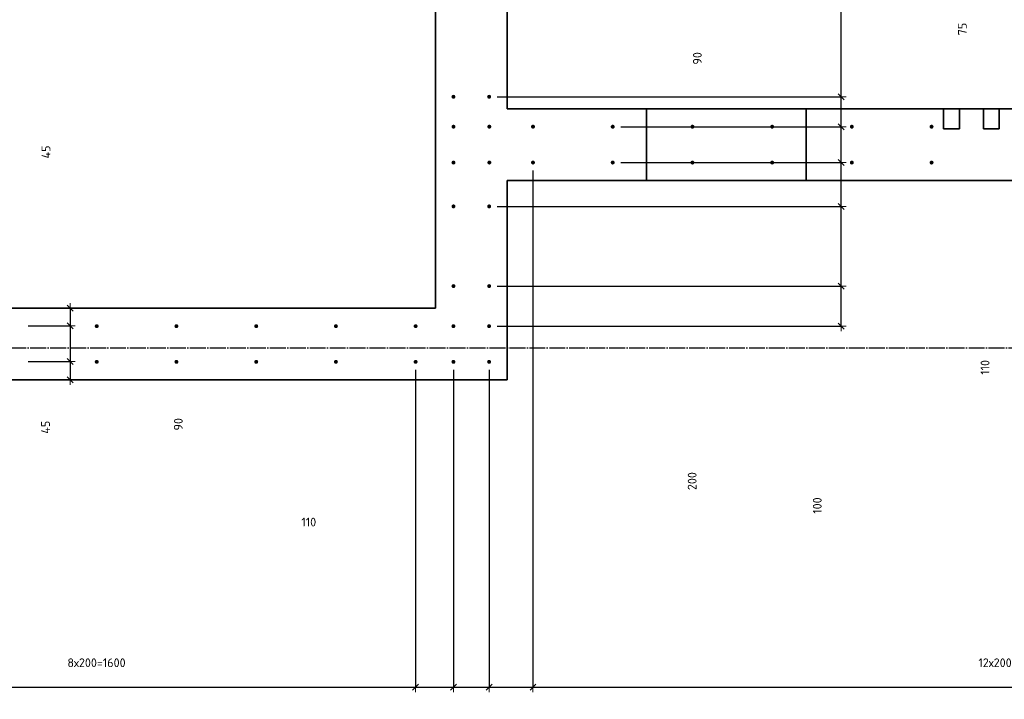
# Model space of a CAD drawing. Header units: millimetres. Extents: x 27309 to 183995, y -852 to 48500.
# Tile 72 of 93: x 156937 to 159407, y 37518 to 39223. Entities that reach past the tile are written whole.
import ezdxf

# ---------------------------------------------------------------- set-up
doc = ezdxf.new("R2010")
doc.units = ezdxf.units.MM
doc.header["$PDMODE"] = 65
doc.linetypes.add('______11', pattern=[50, 40, -5, 0, -5])
doc.linetypes.add('______5', pattern=[110, 80, -10, 10, -10])
doc.layers.add('Арм.стержн. Выпуски', color=180, linetype='Continuous', lineweight=35)
doc.layers.add('Размерная линия_ общее', color=7, linetype='Continuous', lineweight=13)
doc.layers.add('Осевая линия_ общее', color=7, linetype='______5', lineweight=13, true_color=0xa0a0a0)
doc.styles.add('ISOCPEUR', font='ISOCPEUR')
doc.dimstyles.new('DIMSTYLE_3', dxfattribs={"dimtxt": 22, "dimasz": 25, "dimexe": 0, "dimexo": 0, "dimgap": 11, "dimtad": 2, "dimdec": 0, "dimrnd": 5, "dimzin": 12, "dimdsep": 46, "dimtxsty": 'ISOCPEUR', "dimblk1": 'ALL_ML_STRICH', "dimblk2": 'ALL_ML_STRICH', "dimsah": 1, "dimcen": 0, "dimclrd": 7, "dimclre": 256, "dimclrt": 7, "dimadec": 0, "dimazin": 0, "dimtfac": 1, "dimtdec": 0, "dimtix": 1, "dimtmove": 2, "dimatfit": 3, "dimfxl": 0, "dimtzin": 0, "dimlwd": 0, "dimlwe": -3, "dimarcsym": 0})
doc.dimstyles.new('DIMSTYLE_5', dxfattribs={"dimtxt": 22, "dimasz": 25, "dimexe": 0, "dimexo": 0, "dimgap": 11, "dimtad": 2, "dimdec": 0, "dimrnd": 5, "dimzin": 12, "dimdsep": 46, "dimtxsty": 'ISOCPEUR', "dimblk1": 'ALL_ML_STRICH', "dimblk2": 'ALL_ML_STRICH', "dimsah": 1, "dimcen": 0, "dimclrd": 7, "dimclre": 256, "dimclrt": 7, "dimadec": 0, "dimazin": 0, "dimtfac": 1, "dimtdec": 0, "dimtix": 1, "dimtmove": 2, "dimatfit": 3, "dimfxl": 0, "dimtvp": 1.2, "dimtzin": 0, "dimlwd": 0, "dimlwe": -3, "dimarcsym": 0})
doc.dimstyles.new('DIMSTYLE_7', dxfattribs={"dimtxt": 22, "dimasz": 25, "dimexe": 0, "dimexo": 0, "dimgap": 11, "dimtad": 0, "dimdec": 0, "dimrnd": 5, "dimzin": 12, "dimdsep": 46, "dimtxsty": 'ISOCPEUR', "dimblk1": 'ALL_ML_STRICH', "dimblk2": 'ALL_ML_STRICH', "dimsah": 1, "dimcen": 0, "dimclrd": 7, "dimclre": 256, "dimclrt": 7, "dimadec": 0, "dimazin": 0, "dimtfac": 1, "dimtdec": 0, "dimtix": 1, "dimtmove": 2, "dimatfit": 3, "dimfxl": 0, "dimtzin": 0, "dimlwd": 0, "dimlwe": -3, "dimarcsym": 0})

# ---------------------------------------------------------------- blocks, each defined once
blk = doc.blocks.new('ALL_ML_STRICH')
at = {"color": 0, "linetype": 'ByBlock', "lineweight": -2}
for p, q in [((-1, 0), (0.5, 0)), ((-0.3, -0.3), (0.3, 0.3)), ((0, -0.5), (0, 0.5))]:
    blk.add_line(p, q, dxfattribs=at)
blk = doc.blocks.new('*D192')
at = {"layer": 'DEFPOINTS', "color": 7, "linetype": 'Continuous', "lineweight": 13, "transparency": 33554687}
for p in [(157000.9, 38500), (157063.6, 38500), (156938.8, 38455)]:
    blk.add_point(p, dxfattribs=at)
at = {"layer": 'Размерная линия_ общее', "color": 253, "linetype": 'Continuous', "lineweight": -2, "true_color": 0xa0a0a0, "transparency": 33554687}
for p, q in [((157020.9, 38500), (157063.6, 38500)), ((156958.8, 38455), (157063.6, 38455))]:
    blk.add_line(p, q, dxfattribs=at)
at = {"layer": 'Размерная линия_ общее', "color": 7, "linetype": 'Continuous', "lineweight": -2, "transparency": 33554687}
blk.add_line((157063.6, 38500), (157063.6, 38455), dxfattribs=at)
at = {"layer": 'Размерная линия_ общее', "color": 7, "linetype": 'Continuous', "lineweight": 13, "transparency": 33554687, "xscale": 25, "yscale": 25, "zscale": 25}
for p, rotation in [((157063.6, 38500), 90), ((157063.6, 38455), 270)]:
    blk.add_blockref('ALL_ML_STRICH', p, dxfattribs=dict(at, rotation=rotation))
at = {"layer": 'Размерная линия_ общее', "color": 7, "linetype": 'Continuous', "lineweight": 13, "transparency": 33554687, "insert": (157003.1, 38891.5), "char_height": 22, "width": 44, "attachment_point": 5, "rotation": 90, "style": 'ISOCPEUR'}
blk.add_mtext('\\A1;{45}', dxfattribs=at)
blk = doc.blocks.new('*D193')
at = {"layer": 'DEFPOINTS', "color": 7, "linetype": 'Continuous', "lineweight": 13, "transparency": 33554687}
for p in [(156938.8, 38455), (157063.6, 38455), (156938.8, 38365.5)]:
    blk.add_point(p, dxfattribs=at)
at = {"layer": 'Размерная линия_ общее', "color": 253, "linetype": 'Continuous', "lineweight": -2, "true_color": 0xa0a0a0, "transparency": 33554687}
for p, q in [((156958.8, 38455), (157063.6, 38455)), ((156958.8, 38365.5), (157063.6, 38365.5))]:
    blk.add_line(p, q, dxfattribs=at)
at = {"layer": 'Размерная линия_ общее', "color": 7, "linetype": 'Continuous', "lineweight": -2, "transparency": 33554687}
blk.add_line((157063.6, 38455), (157063.6, 38365.5), dxfattribs=at)
at = {"layer": 'Размерная линия_ общее', "color": 7, "linetype": 'Continuous', "lineweight": 13, "transparency": 33554687, "xscale": 25, "yscale": 25, "zscale": 25}
for p, rotation in [((157063.6, 38455), 90), ((157063.6, 38365.5), 270)]:
    blk.add_blockref('ALL_ML_STRICH', p, dxfattribs=dict(at, rotation=rotation))
at = {"layer": 'Размерная линия_ общее', "color": 7, "linetype": 'Continuous', "lineweight": 13, "transparency": 33554687, "insert": (157335.1, 38208.3), "char_height": 22, "width": 44, "attachment_point": 5, "rotation": 90, "style": 'ISOCPEUR'}
blk.add_mtext('\\A1;{90}', dxfattribs=at)
blk = doc.blocks.new('*D194')
at = {"layer": 'DEFPOINTS', "color": 7, "linetype": 'Continuous', "lineweight": 13, "transparency": 33554687}
for p in [(156938.8, 38365.5), (157063.6, 38365.5), (156960.2, 38320)]:
    blk.add_point(p, dxfattribs=at)
at = {"layer": 'Размерная линия_ общее', "color": 253, "linetype": 'Continuous', "lineweight": -2, "true_color": 0xa0a0a0, "transparency": 33554687}
for p, q in [((156958.8, 38365.5), (157063.6, 38365.5)), ((156980.2, 38320), (157063.6, 38320))]:
    blk.add_line(p, q, dxfattribs=at)
at = {"layer": 'Размерная линия_ общее', "color": 7, "linetype": 'Continuous', "lineweight": -2, "transparency": 33554687}
blk.add_line((157063.6, 38365.5), (157063.6, 38320), dxfattribs=at)
at = {"layer": 'Размерная линия_ общее', "color": 7, "linetype": 'Continuous', "lineweight": 13, "transparency": 33554687, "xscale": 25, "yscale": 25, "zscale": 25}
for p, rotation in [((157063.6, 38365.5), 90), ((157063.6, 38320), 270)]:
    blk.add_blockref('ALL_ML_STRICH', p, dxfattribs=dict(at, rotation=rotation))
at = {"layer": 'Размерная линия_ общее', "color": 7, "linetype": 'Continuous', "lineweight": 13, "transparency": 33554687, "insert": (157002, 38200.9), "char_height": 22, "width": 44, "attachment_point": 5, "rotation": 90, "style": 'ISOCPEUR'}
blk.add_mtext('\\A1;{45}', dxfattribs=at)
blk = doc.blocks.new('*D456')
at = {"layer": 'DEFPOINTS', "color": 7, "linetype": 'Continuous', "lineweight": 13, "transparency": 33554687}
for p in [(156330.5, 38365), (157930.5, 38365), (156330.5, 37549)]:
    blk.add_point(p, dxfattribs=at)
at = {"layer": 'Размерная линия_ общее', "color": 253, "linetype": 'Continuous', "lineweight": -2, "true_color": 0xa0a0a0, "transparency": 33554687}
for p, q in [((156330.5, 38345), (156330.5, 37549)), ((157930.5, 38345), (157930.5, 37549))]:
    blk.add_line(p, q, dxfattribs=at)
at = {"layer": 'Размерная линия_ общее', "color": 7, "linetype": 'Continuous', "lineweight": -2, "transparency": 33554687}
blk.add_line((156330.5, 37549), (157930.5, 37549), dxfattribs=at)
at = {"layer": 'Размерная линия_ общее', "color": 7, "linetype": 'Continuous', "lineweight": 13, "transparency": 33554687, "xscale": 25, "yscale": 25, "zscale": 25, "rotation": 180}
blk.add_blockref('ALL_ML_STRICH', (156330.5, 37549), dxfattribs=at)
at = {"layer": 'Размерная линия_ общее', "color": 7, "linetype": 'Continuous', "lineweight": 13, "transparency": 33554687, "xscale": 25, "yscale": 25, "zscale": 25}
blk.add_blockref('ALL_ML_STRICH', (157930.5, 37549), dxfattribs=at)
at = {"layer": 'Размерная линия_ общее', "color": 7, "linetype": 'Continuous', "lineweight": 13, "transparency": 33554687, "insert": (157056.8, 37621), "char_height": 22, "width": 1.1, "attachment_point": 1, "line_spacing_factor": 0.60241, "style": 'ISOCPEUR'}
blk.add_mtext('8х200=1600', dxfattribs=at)
blk = doc.blocks.new('*D457')
at = {"layer": 'DEFPOINTS', "color": 7, "linetype": 'Continuous', "lineweight": 13, "transparency": 33554687}
for p in [(157930.5, 38365), (158025.5, 38365), (157930.5, 37549)]:
    blk.add_point(p, dxfattribs=at)
at = {"layer": 'Размерная линия_ общее', "color": 253, "linetype": 'Continuous', "lineweight": -2, "true_color": 0xa0a0a0, "transparency": 33554687}
for p, q in [((157930.5, 38345), (157930.5, 37549)), ((158025.5, 38345), (158025.5, 37549))]:
    blk.add_line(p, q, dxfattribs=at)
at = {"layer": 'Размерная линия_ общее', "color": 7, "linetype": 'Continuous', "lineweight": -2, "transparency": 33554687}
blk.add_line((157930.5, 37549), (158025.5, 37549), dxfattribs=at)
at = {"layer": 'Размерная линия_ общее', "color": 7, "linetype": 'Continuous', "lineweight": 13, "transparency": 33554687, "xscale": 25, "yscale": 25, "zscale": 25, "rotation": 180}
blk.add_blockref('ALL_ML_STRICH', (157930.5, 37549), dxfattribs=at)
at = {"layer": 'Размерная линия_ общее', "color": 7, "linetype": 'Continuous', "lineweight": 13, "transparency": 33554687, "xscale": 25, "yscale": 25, "zscale": 25}
blk.add_blockref('ALL_ML_STRICH', (158025.5, 37549), dxfattribs=at)
at = {"layer": 'Размерная линия_ общее', "color": 7, "linetype": 'Continuous', "lineweight": 13, "transparency": 33554687, "insert": (157590.9, 37253), "char_height": 22, "width": 44, "attachment_point": 5, "style": 'ISOCPEUR'}
blk.add_mtext('\\A1;{95}', dxfattribs=at)
blk = doc.blocks.new('*D458')
at = {"layer": 'DEFPOINTS', "color": 7, "linetype": 'Continuous', "lineweight": 13, "transparency": 33554687}
for p in [(158025.5, 38365), (158115, 38365), (158025.5, 37549)]:
    blk.add_point(p, dxfattribs=at)
at = {"layer": 'Размерная линия_ общее', "color": 253, "linetype": 'Continuous', "lineweight": -2, "true_color": 0xa0a0a0, "transparency": 33554687}
for p, q in [((158025.5, 38345), (158025.5, 37549)), ((158115, 38345), (158115, 37549))]:
    blk.add_line(p, q, dxfattribs=at)
at = {"layer": 'Размерная линия_ общее', "color": 7, "linetype": 'Continuous', "lineweight": -2, "transparency": 33554687}
blk.add_line((158025.5, 37549), (158115, 37549), dxfattribs=at)
at = {"layer": 'Размерная линия_ общее', "color": 7, "linetype": 'Continuous', "lineweight": 13, "transparency": 33554687, "xscale": 25, "yscale": 25, "zscale": 25, "rotation": 180}
blk.add_blockref('ALL_ML_STRICH', (158025.5, 37549), dxfattribs=at)
at = {"layer": 'Размерная линия_ общее', "color": 7, "linetype": 'Continuous', "lineweight": 13, "transparency": 33554687, "xscale": 25, "yscale": 25, "zscale": 25}
blk.add_blockref('ALL_ML_STRICH', (158115, 37549), dxfattribs=at)
at = {"layer": 'Размерная линия_ общее', "color": 7, "linetype": 'Continuous', "lineweight": 13, "transparency": 33554687, "insert": (158175.5, 37253.9), "char_height": 22, "width": 44, "attachment_point": 5, "style": 'ISOCPEUR'}
blk.add_mtext('\\A1;{90}', dxfattribs=at)
blk = doc.blocks.new('*D459')
at = {"layer": 'DEFPOINTS', "color": 7, "linetype": 'Continuous', "lineweight": 13, "transparency": 33554687}
for p in [(158225, 38865), (158115, 38365), (158115, 37549)]:
    blk.add_point(p, dxfattribs=at)
at = {"layer": 'Размерная линия_ общее', "color": 253, "linetype": 'Continuous', "lineweight": -2, "true_color": 0xa0a0a0, "transparency": 33554687}
for p, q in [((158225, 38845), (158225, 37549)), ((158115, 38345), (158115, 37549))]:
    blk.add_line(p, q, dxfattribs=at)
at = {"layer": 'Размерная линия_ общее', "color": 7, "linetype": 'Continuous', "lineweight": -2, "transparency": 33554687}
blk.add_line((158115, 37549), (158225, 37549), dxfattribs=at)
at = {"layer": 'Размерная линия_ общее', "color": 7, "linetype": 'Continuous', "lineweight": 13, "transparency": 33554687, "xscale": 25, "yscale": 25, "zscale": 25, "rotation": 180}
blk.add_blockref('ALL_ML_STRICH', (158115, 37549), dxfattribs=at)
at = {"layer": 'Размерная линия_ общее', "color": 7, "linetype": 'Continuous', "lineweight": 13, "transparency": 33554687, "xscale": 25, "yscale": 25, "zscale": 25}
blk.add_blockref('ALL_ML_STRICH', (158225, 37549), dxfattribs=at)
at = {"layer": 'Размерная линия_ общее', "color": 7, "linetype": 'Continuous', "lineweight": 13, "transparency": 33554687, "insert": (157662.5, 37962.9), "char_height": 22, "width": 66, "attachment_point": 5, "style": 'ISOCPEUR'}
blk.add_mtext('\\A1;{110}', dxfattribs=at)
blk = doc.blocks.new('*D460')
at = {"layer": 'DEFPOINTS', "color": 7, "linetype": 'Continuous', "lineweight": 13, "transparency": 33554687}
for p in [(158225, 38865), (160625, 38865), (158225, 37549)]:
    blk.add_point(p, dxfattribs=at)
at = {"layer": 'Размерная линия_ общее', "color": 253, "linetype": 'Continuous', "lineweight": -2, "true_color": 0xa0a0a0, "transparency": 33554687}
for p, q in [((158225, 38845), (158225, 37549)), ((160625, 38845), (160625, 37549))]:
    blk.add_line(p, q, dxfattribs=at)
at = {"layer": 'Размерная линия_ общее', "color": 7, "linetype": 'Continuous', "lineweight": -2, "transparency": 33554687}
blk.add_line((158225, 37549), (160625, 37549), dxfattribs=at)
at = {"layer": 'Размерная линия_ общее', "color": 7, "linetype": 'Continuous', "lineweight": 13, "transparency": 33554687, "xscale": 25, "yscale": 25, "zscale": 25, "rotation": 180}
blk.add_blockref('ALL_ML_STRICH', (158225, 37549), dxfattribs=at)
at = {"layer": 'Размерная линия_ общее', "color": 7, "linetype": 'Continuous', "lineweight": 13, "transparency": 33554687, "xscale": 25, "yscale": 25, "zscale": 25}
blk.add_blockref('ALL_ML_STRICH', (160625, 37549), dxfattribs=at)
at = {"layer": 'Размерная линия_ общее', "color": 7, "linetype": 'Continuous', "lineweight": 13, "transparency": 33554687, "insert": (159342.5, 37621), "char_height": 22, "width": 1.1, "attachment_point": 1, "line_spacing_factor": 0.60241, "style": 'ISOCPEUR'}
blk.add_mtext('12х200=2400', dxfattribs=at)
blk = doc.blocks.new('*D512')
at = {"layer": 'DEFPOINTS', "color": 7, "linetype": 'Continuous', "lineweight": 13, "transparency": 33554687}
for p in [(158115, 38555), (158115, 38454.5), (158998.4, 38454.5)]:
    blk.add_point(p, dxfattribs=at)
at = {"layer": 'Размерная линия_ общее', "color": 253, "linetype": 'Continuous', "lineweight": -2, "true_color": 0xa0a0a0, "transparency": 33554687}
for p, q in [((158135, 38555), (158998.4, 38555)), ((158135, 38454.5), (158998.4, 38454.5))]:
    blk.add_line(p, q, dxfattribs=at)
at = {"layer": 'Размерная линия_ общее', "color": 7, "linetype": 'Continuous', "lineweight": -2, "transparency": 33554687}
blk.add_line((158998.4, 38454.5), (158998.4, 38555), dxfattribs=at)
at = {"layer": 'Размерная линия_ общее', "color": 7, "linetype": 'Continuous', "lineweight": 13, "transparency": 33554687, "xscale": 25, "yscale": 25, "zscale": 25}
for p, rotation in [((158998.4, 38555), 90), ((158998.4, 38454.5), 270)]:
    blk.add_blockref('ALL_ML_STRICH', p, dxfattribs=dict(at, rotation=rotation))
at = {"layer": 'Размерная линия_ общее', "color": 7, "linetype": 'Continuous', "lineweight": 13, "transparency": 33554687, "insert": (158938.2, 38004.4), "char_height": 22, "width": 66, "attachment_point": 5, "rotation": 90, "style": 'ISOCPEUR'}
blk.add_mtext('\\A1;{100}', dxfattribs=at)
blk = doc.blocks.new('*D513')
at = {"layer": 'DEFPOINTS', "color": 7, "linetype": 'Continuous', "lineweight": 13, "transparency": 33554687}
for p in [(158115, 38755), (158115, 38555), (158998.4, 38555)]:
    blk.add_point(p, dxfattribs=at)
at = {"layer": 'Размерная линия_ общее', "color": 253, "linetype": 'Continuous', "lineweight": -2, "true_color": 0xa0a0a0, "transparency": 33554687}
for p, q in [((158135, 38755), (158998.4, 38755)), ((158135, 38555), (158998.4, 38555))]:
    blk.add_line(p, q, dxfattribs=at)
at = {"layer": 'Размерная линия_ общее', "color": 7, "linetype": 'Continuous', "lineweight": -2, "transparency": 33554687}
blk.add_line((158998.4, 38555), (158998.4, 38755), dxfattribs=at)
at = {"layer": 'Размерная линия_ общее', "color": 7, "linetype": 'Continuous', "lineweight": 13, "transparency": 33554687, "xscale": 25, "yscale": 25, "zscale": 25}
for p, rotation in [((158998.4, 38755), 90), ((158998.4, 38555), 270)]:
    blk.add_blockref('ALL_ML_STRICH', p, dxfattribs=dict(at, rotation=rotation))
at = {"layer": 'Размерная линия_ общее', "color": 7, "linetype": 'Continuous', "lineweight": 13, "transparency": 33554687, "insert": (158624.3, 38065.7), "char_height": 22, "width": 66, "attachment_point": 5, "rotation": 90, "style": 'ISOCPEUR'}
blk.add_mtext('\\A1;{200}', dxfattribs=at)
blk = doc.blocks.new('*D514')
at = {"layer": 'DEFPOINTS', "color": 7, "linetype": 'Continuous', "lineweight": 13, "transparency": 33554687}
for p in [(158425, 38865), (158115, 38755), (158998.4, 38755)]:
    blk.add_point(p, dxfattribs=at)
at = {"layer": 'Размерная линия_ общее', "color": 253, "linetype": 'Continuous', "lineweight": -2, "true_color": 0xa0a0a0, "transparency": 33554687}
for p, q in [((158445, 38865), (158998.4, 38865)), ((158135, 38755), (158998.4, 38755))]:
    blk.add_line(p, q, dxfattribs=at)
at = {"layer": 'Размерная линия_ общее', "color": 7, "linetype": 'Continuous', "lineweight": -2, "transparency": 33554687}
blk.add_line((158998.4, 38755), (158998.4, 38865), dxfattribs=at)
at = {"layer": 'Размерная линия_ общее', "color": 7, "linetype": 'Continuous', "lineweight": 13, "transparency": 33554687, "xscale": 25, "yscale": 25, "zscale": 25}
for p, rotation in [((158998.4, 38865), 90), ((158998.4, 38755), 270)]:
    blk.add_blockref('ALL_ML_STRICH', p, dxfattribs=dict(at, rotation=rotation))
at = {"layer": 'Размерная линия_ общее', "color": 7, "linetype": 'Continuous', "lineweight": 13, "transparency": 33554687, "insert": (159359.1, 38351.1), "char_height": 22, "width": 66, "attachment_point": 5, "rotation": 90, "style": 'ISOCPEUR'}
blk.add_mtext('\\A1;{110}', dxfattribs=at)
blk = doc.blocks.new('*D515')
at = {"layer": 'DEFPOINTS', "color": 7, "linetype": 'Continuous', "lineweight": 13, "transparency": 33554687}
for p in [(158425, 38955), (158425, 38865), (158998.4, 38865)]:
    blk.add_point(p, dxfattribs=at)
at = {"layer": 'Размерная линия_ общее', "color": 253, "linetype": 'Continuous', "lineweight": -2, "true_color": 0xa0a0a0, "transparency": 33554687}
for p, q in [((158445, 38955), (158998.4, 38955)), ((158445, 38865), (158998.4, 38865))]:
    blk.add_line(p, q, dxfattribs=at)
at = {"layer": 'Размерная линия_ общее', "color": 7, "linetype": 'Continuous', "lineweight": -2, "transparency": 33554687}
blk.add_line((158998.4, 38865), (158998.4, 38955), dxfattribs=at)
at = {"layer": 'Размерная линия_ общее', "color": 7, "linetype": 'Continuous', "lineweight": 13, "transparency": 33554687, "xscale": 25, "yscale": 25, "zscale": 25}
for p, rotation in [((158998.4, 38955), 90), ((158998.4, 38865), 270)]:
    blk.add_blockref('ALL_ML_STRICH', p, dxfattribs=dict(at, rotation=rotation))
at = {"layer": 'Размерная линия_ общее', "color": 7, "linetype": 'Continuous', "lineweight": 13, "transparency": 33554687, "insert": (158637.4, 39126.5), "char_height": 22, "width": 44, "attachment_point": 5, "rotation": 90, "style": 'ISOCPEUR'}
blk.add_mtext('\\A1;{90}', dxfattribs=at)
blk = doc.blocks.new('*D516')
at = {"layer": 'DEFPOINTS', "color": 7, "linetype": 'Continuous', "lineweight": 13, "transparency": 33554687}
for p in [(158115, 39030), (158425, 38955), (158998.4, 38955)]:
    blk.add_point(p, dxfattribs=at)
at = {"layer": 'Размерная линия_ общее', "color": 253, "linetype": 'Continuous', "lineweight": -2, "true_color": 0xa0a0a0, "transparency": 33554687}
for p, q in [((158135, 39030), (158998.4, 39030)), ((158445, 38955), (158998.4, 38955))]:
    blk.add_line(p, q, dxfattribs=at)
at = {"layer": 'Размерная линия_ общее', "color": 7, "linetype": 'Continuous', "lineweight": -2, "transparency": 33554687}
blk.add_line((158998.4, 38955), (158998.4, 39030), dxfattribs=at)
at = {"layer": 'Размерная линия_ общее', "color": 7, "linetype": 'Continuous', "lineweight": 13, "transparency": 33554687, "xscale": 25, "yscale": 25, "zscale": 25}
for p, rotation in [((158998.4, 39030), 90), ((158998.4, 38955), 270)]:
    blk.add_blockref('ALL_ML_STRICH', p, dxfattribs=dict(at, rotation=rotation))
at = {"layer": 'Размерная линия_ общее', "color": 7, "linetype": 'Continuous', "lineweight": 13, "transparency": 33554687, "insert": (159302.3, 39200), "char_height": 22, "width": 44, "attachment_point": 5, "rotation": 90, "style": 'ISOCPEUR'}
blk.add_mtext('\\A1;{75}', dxfattribs=at)
blk = doc.blocks.new('*D517')
at = {"layer": 'DEFPOINTS', "color": 7, "linetype": 'Continuous', "lineweight": 13, "transparency": 33554687}
for p in [(158115, 40030), (158115, 39030), (158998.4, 39030)]:
    blk.add_point(p, dxfattribs=at)
at = {"layer": 'Размерная линия_ общее', "color": 253, "linetype": 'Continuous', "lineweight": -2, "true_color": 0xa0a0a0, "transparency": 33554687}
for p, q in [((158135, 40030), (158998.4, 40030)), ((158135, 39030), (158998.4, 39030))]:
    blk.add_line(p, q, dxfattribs=at)
at = {"layer": 'Размерная линия_ общее', "color": 7, "linetype": 'Continuous', "lineweight": -2, "transparency": 33554687}
blk.add_line((158998.4, 39030), (158998.4, 40030), dxfattribs=at)
at = {"layer": 'Размерная линия_ общее', "color": 7, "linetype": 'Continuous', "lineweight": 13, "transparency": 33554687, "xscale": 25, "yscale": 25, "zscale": 25}
for p, rotation in [((158998.4, 40030), 90), ((158998.4, 39030), 270)]:
    blk.add_blockref('ALL_ML_STRICH', p, dxfattribs=dict(at, rotation=rotation))
at = {"layer": 'Размерная линия_ общее', "color": 7, "linetype": 'Continuous', "lineweight": 13, "transparency": 33554687, "insert": (158926.4, 39492.6), "char_height": 22, "width": 1.1, "attachment_point": 1, "rotation": 90, "line_spacing_factor": 0.60241, "style": 'ISOCPEUR'}
blk.add_mtext('5х200', dxfattribs=at)

msp = doc.modelspace()

# ---------------------------------------------------------------- hatches: boundary and pattern name
at = {"layer": 'Арм.стержн. Выпуски', "linetype": 'Continuous', "lineweight": 35, "transparency": 33554687}
for points in [[(158030.5, 39030), (158030.1, 39031.9), (158029, 39033.5), (158027.4, 39034.6), (158025.5, 39035), (158023.6, 39034.6), (158021.9, 39033.5), (158020.8, 39031.9), (158020.5, 39030), (158020.8, 39028.1), (158021.9, 39026.5), (158023.6, 39025.4), (158025.5, 39025), (158027.4, 39025.4), (158029, 39026.5), (158030.1, 39028.1)], [(158120, 39030), (158119.6, 39031.9), (158118.5, 39033.5), (158116.9, 39034.6), (158115, 39035), (158113.1, 39034.6), (158111.5, 39033.5), (158110.4, 39031.9), (158110, 39030), (158110.4, 39028.1), (158111.5, 39026.5), (158113.1, 39025.4), (158115, 39025), (158116.9, 39025.4), (158118.5, 39026.5), (158119.6, 39028.1)], [(158030.5, 38955), (158030.1, 38956.9), (158029, 38958.5), (158027.4, 38959.6), (158025.5, 38960), (158023.6, 38959.6), (158022, 38958.5), (158020.9, 38956.9), (158020.5, 38955), (158020.9, 38953.1), (158022, 38951.5), (158023.6, 38950.4), (158025.5, 38950), (158027.4, 38950.4), (158029, 38951.5), (158030.1, 38953.1)], [(158120.5, 38955), (158120.1, 38956.9), (158119, 38958.5), (158117.4, 38959.6), (158115.5, 38960), (158113.6, 38959.6), (158112, 38958.5), (158110.9, 38956.9), (158110.5, 38955), (158110.9, 38953.1), (158112, 38951.5), (158113.6, 38950.4), (158115.5, 38950), (158117.4, 38950.4), (158119, 38951.5), (158120.1, 38953.1)], [(158230, 38955), (158229.6, 38956.9), (158228.5, 38958.5), (158226.9, 38959.6), (158225, 38960), (158223.1, 38959.6), (158221.5, 38958.5), (158220.4, 38956.9), (158220, 38955), (158220.4, 38953.1), (158221.5, 38951.5), (158223.1, 38950.4), (158225, 38950), (158226.9, 38950.4), (158228.5, 38951.5), (158229.6, 38953.1)], [(158430, 38955), (158429.6, 38956.9), (158428.5, 38958.5), (158426.9, 38959.6), (158425, 38960), (158423.1, 38959.6), (158421.5, 38958.5), (158420.4, 38956.9), (158420, 38955), (158420.4, 38953.1), (158421.5, 38951.5), (158423.1, 38950.4), (158425, 38950), (158426.9, 38950.4), (158428.5, 38951.5), (158429.6, 38953.1)], [(158630, 38955), (158629.6, 38956.9), (158628.5, 38958.5), (158626.9, 38959.6), (158625, 38960), (158623.1, 38959.6), (158621.5, 38958.5), (158620.4, 38956.9), (158620, 38955), (158620.4, 38953.1), (158621.5, 38951.5), (158623.1, 38950.4), (158625, 38950), (158626.9, 38950.4), (158628.5, 38951.5), (158629.6, 38953.1)], [(158830, 38955), (158829.6, 38956.9), (158828.5, 38958.5), (158826.9, 38959.6), (158825, 38960), (158823.1, 38959.6), (158821.5, 38958.5), (158820.4, 38956.9), (158820, 38955), (158820.4, 38953.1), (158821.5, 38951.5), (158823.1, 38950.4), (158825, 38950), (158826.9, 38950.4), (158828.5, 38951.5), (158829.6, 38953.1)], [(159030, 38955), (159029.6, 38956.9), (159028.5, 38958.5), (159026.9, 38959.6), (159025, 38960), (159023.1, 38959.6), (159021.5, 38958.5), (159020.4, 38956.9), (159020, 38955), (159020.4, 38953.1), (159021.5, 38951.5), (159023.1, 38950.4), (159025, 38950), (159026.9, 38950.4), (159028.5, 38951.5), (159029.6, 38953.1)], [(159230, 38955), (159229.6, 38956.9), (159228.5, 38958.5), (159226.9, 38959.6), (159225, 38960), (159223.1, 38959.6), (159221.5, 38958.5), (159220.4, 38956.9), (159220, 38955), (159220.4, 38953.1), (159221.5, 38951.5), (159223.1, 38950.4), (159225, 38950), (159226.9, 38950.4), (159228.5, 38951.5), (159229.6, 38953.1)], [(158030.5, 38865), (158030.1, 38866.9), (158029, 38868.5), (158027.4, 38869.6), (158025.5, 38870), (158023.6, 38869.6), (158022, 38868.5), (158020.9, 38866.9), (158020.5, 38865), (158020.9, 38863.1), (158022, 38861.5), (158023.6, 38860.4), (158025.5, 38860), (158027.4, 38860.4), (158029, 38861.5), (158030.1, 38863.1)], [(158120.5, 38865), (158120.1, 38866.9), (158119, 38868.5), (158117.4, 38869.6), (158115.5, 38870), (158113.6, 38869.6), (158112, 38868.5), (158110.9, 38866.9), (158110.5, 38865), (158110.9, 38863.1), (158112, 38861.5), (158113.6, 38860.4), (158115.5, 38860), (158117.4, 38860.4), (158119, 38861.5), (158120.1, 38863.1)], [(158230, 38865), (158229.6, 38866.9), (158228.5, 38868.5), (158226.9, 38869.6), (158225, 38870), (158223.1, 38869.6), (158221.5, 38868.5), (158220.4, 38866.9), (158220, 38865), (158220.4, 38863.1), (158221.5, 38861.5), (158223.1, 38860.4), (158225, 38860), (158226.9, 38860.4), (158228.5, 38861.5), (158229.6, 38863.1)], [(158430, 38865), (158429.6, 38866.9), (158428.5, 38868.5), (158426.9, 38869.6), (158425, 38870), (158423.1, 38869.6), (158421.5, 38868.5), (158420.4, 38866.9), (158420, 38865), (158420.4, 38863.1), (158421.5, 38861.5), (158423.1, 38860.4), (158425, 38860), (158426.9, 38860.4), (158428.5, 38861.5), (158429.6, 38863.1)], [(158630, 38865), (158629.6, 38866.9), (158628.5, 38868.5), (158626.9, 38869.6), (158625, 38870), (158623.1, 38869.6), (158621.5, 38868.5), (158620.4, 38866.9), (158620, 38865), (158620.4, 38863.1), (158621.5, 38861.5), (158623.1, 38860.4), (158625, 38860), (158626.9, 38860.4), (158628.5, 38861.5), (158629.6, 38863.1)], [(158830, 38865), (158829.6, 38866.9), (158828.5, 38868.5), (158826.9, 38869.6), (158825, 38870), (158823.1, 38869.6), (158821.5, 38868.5), (158820.4, 38866.9), (158820, 38865), (158820.4, 38863.1), (158821.5, 38861.5), (158823.1, 38860.4), (158825, 38860), (158826.9, 38860.4), (158828.5, 38861.5), (158829.6, 38863.1)], [(159030, 38865), (159029.6, 38866.9), (159028.5, 38868.5), (159026.9, 38869.6), (159025, 38870), (159023.1, 38869.6), (159021.5, 38868.5), (159020.4, 38866.9), (159020, 38865), (159020.4, 38863.1), (159021.5, 38861.5), (159023.1, 38860.4), (159025, 38860), (159026.9, 38860.4), (159028.5, 38861.5), (159029.6, 38863.1)], [(159230, 38865), (159229.6, 38866.9), (159228.5, 38868.5), (159226.9, 38869.6), (159225, 38870), (159223.1, 38869.6), (159221.5, 38868.5), (159220.4, 38866.9), (159220, 38865), (159220.4, 38863.1), (159221.5, 38861.5), (159223.1, 38860.4), (159225, 38860), (159226.9, 38860.4), (159228.5, 38861.5), (159229.6, 38863.1)], [(158030.5, 38755), (158030.1, 38756.9), (158029, 38758.5), (158027.4, 38759.6), (158025.5, 38760), (158023.6, 38759.6), (158022, 38758.5), (158020.9, 38756.9), (158020.5, 38755), (158020.9, 38753.1), (158022, 38751.5), (158023.6, 38750.4), (158025.5, 38750), (158027.4, 38750.4), (158029, 38751.5), (158030.1, 38753.1)], [(158120, 38755), (158119.6, 38756.9), (158118.6, 38758.5), (158116.9, 38759.6), (158115, 38760), (158113.1, 38759.6), (158111.5, 38758.5), (158110.4, 38756.9), (158110, 38755), (158110.4, 38753.1), (158111.5, 38751.5), (158113.1, 38750.4), (158115, 38750), (158116.9, 38750.4), (158118.6, 38751.5), (158119.6, 38753.1)], [(158030.5, 38555), (158030.1, 38556.9), (158029, 38558.5), (158027.4, 38559.6), (158025.5, 38560), (158023.6, 38559.6), (158022, 38558.5), (158020.9, 38556.9), (158020.5, 38555), (158020.9, 38553.1), (158022, 38551.5), (158023.6, 38550.4), (158025.5, 38550), (158027.4, 38550.4), (158029, 38551.5), (158030.1, 38553.1)], [(158120, 38555), (158119.6, 38556.9), (158118.6, 38558.5), (158116.9, 38559.6), (158115, 38560), (158113.1, 38559.6), (158111.5, 38558.5), (158110.4, 38556.9), (158110, 38555), (158110.4, 38553.1), (158111.5, 38551.5), (158113.1, 38550.4), (158115, 38550), (158116.9, 38550.4), (158118.6, 38551.5), (158119.6, 38553.1)], [(157135.5, 38454.5), (157135.1, 38456.4), (157134, 38458), (157132.4, 38459.1), (157130.5, 38459.5), (157128.6, 38459.1), (157127, 38458), (157125.9, 38456.4), (157125.5, 38454.5), (157125.9, 38452.6), (157127, 38451), (157128.6, 38449.9), (157130.5, 38449.5), (157132.4, 38449.9), (157134, 38451), (157135.1, 38452.6)], [(157335.5, 38454.5), (157335.1, 38456.4), (157334, 38458), (157332.4, 38459.1), (157330.5, 38459.5), (157328.6, 38459.1), (157327, 38458), (157325.9, 38456.4), (157325.5, 38454.5), (157325.9, 38452.6), (157327, 38451), (157328.6, 38449.9), (157330.5, 38449.5), (157332.4, 38449.9), (157334, 38451), (157335.1, 38452.6)], [(157535.5, 38454.5), (157535.1, 38456.4), (157534, 38458), (157532.4, 38459.1), (157530.5, 38459.5), (157528.6, 38459.1), (157527, 38458), (157525.9, 38456.4), (157525.5, 38454.5), (157525.9, 38452.6), (157527, 38451), (157528.6, 38449.9), (157530.5, 38449.5), (157532.4, 38449.9), (157534, 38451), (157535.1, 38452.6)], [(157735.5, 38454.5), (157735.1, 38456.4), (157734, 38458), (157732.4, 38459.1), (157730.5, 38459.5), (157728.6, 38459.1), (157727, 38458), (157725.9, 38456.4), (157725.5, 38454.5), (157725.9, 38452.6), (157727, 38451), (157728.6, 38449.9), (157730.5, 38449.5), (157732.4, 38449.9), (157734, 38451), (157735.1, 38452.6)], [(157935.5, 38454.5), (157935.1, 38456.4), (157934, 38458), (157932.4, 38459.1), (157930.5, 38459.5), (157928.6, 38459.1), (157927, 38458), (157925.9, 38456.4), (157925.5, 38454.5), (157925.9, 38452.6), (157927, 38451), (157928.6, 38449.9), (157930.5, 38449.5), (157932.4, 38449.9), (157934, 38451), (157935.1, 38452.6)], [(158030.5, 38454.5), (158030.1, 38456.4), (158029, 38458), (158027.4, 38459.1), (158025.5, 38459.5), (158023.6, 38459.1), (158021.9, 38458), (158020.8, 38456.4), (158020.5, 38454.5), (158020.8, 38452.6), (158021.9, 38451), (158023.6, 38449.9), (158025.5, 38449.5), (158027.4, 38449.9), (158029, 38451), (158030.1, 38452.6)], [(158120, 38454.5), (158119.6, 38456.4), (158118.5, 38458), (158116.9, 38459.1), (158115, 38459.5), (158113.1, 38459.1), (158111.5, 38458), (158110.4, 38456.4), (158110, 38454.5), (158110.4, 38452.6), (158111.5, 38451), (158113.1, 38449.9), (158115, 38449.5), (158116.9, 38449.9), (158118.5, 38451), (158119.6, 38452.6)], [(157135.5, 38365), (157135.1, 38366.9), (157134, 38368.5), (157132.4, 38369.6), (157130.5, 38370), (157128.6, 38369.6), (157127, 38368.5), (157125.9, 38366.9), (157125.5, 38365), (157125.9, 38363.1), (157127, 38361.4), (157128.6, 38360.4), (157130.5, 38360), (157132.4, 38360.4), (157134, 38361.4), (157135.1, 38363.1)], [(157335.5, 38365), (157335.1, 38366.9), (157334, 38368.5), (157332.4, 38369.6), (157330.5, 38370), (157328.6, 38369.6), (157327, 38368.5), (157325.9, 38366.9), (157325.5, 38365), (157325.9, 38363.1), (157327, 38361.4), (157328.6, 38360.4), (157330.5, 38360), (157332.4, 38360.4), (157334, 38361.4), (157335.1, 38363.1)], [(157535.5, 38365), (157535.1, 38366.9), (157534, 38368.5), (157532.4, 38369.6), (157530.5, 38370), (157528.6, 38369.6), (157527, 38368.5), (157525.9, 38366.9), (157525.5, 38365), (157525.9, 38363.1), (157527, 38361.4), (157528.6, 38360.4), (157530.5, 38360), (157532.4, 38360.4), (157534, 38361.4), (157535.1, 38363.1)], [(157735.5, 38365), (157735.1, 38366.9), (157734, 38368.5), (157732.4, 38369.6), (157730.5, 38370), (157728.6, 38369.6), (157727, 38368.5), (157725.9, 38366.9), (157725.5, 38365), (157725.9, 38363.1), (157727, 38361.4), (157728.6, 38360.4), (157730.5, 38360), (157732.4, 38360.4), (157734, 38361.4), (157735.1, 38363.1)], [(157935.5, 38365), (157935.1, 38366.9), (157934, 38368.5), (157932.4, 38369.6), (157930.5, 38370), (157928.6, 38369.6), (157927, 38368.5), (157925.9, 38366.9), (157925.5, 38365), (157925.9, 38363.1), (157927, 38361.4), (157928.6, 38360.4), (157930.5, 38360), (157932.4, 38360.4), (157934, 38361.4), (157935.1, 38363.1)], [(158030.5, 38365), (158030.1, 38366.9), (158029, 38368.5), (158027.4, 38369.6), (158025.5, 38370), (158023.6, 38369.6), (158021.9, 38368.5), (158020.8, 38366.9), (158020.5, 38365), (158020.8, 38363.1), (158021.9, 38361.4), (158023.6, 38360.4), (158025.5, 38360), (158027.4, 38360.4), (158029, 38361.4), (158030.1, 38363.1)], [(158120, 38365), (158119.6, 38366.9), (158118.5, 38368.5), (158116.9, 38369.6), (158115, 38370), (158113.1, 38369.6), (158111.5, 38368.5), (158110.4, 38366.9), (158110, 38365), (158110.4, 38363.1), (158111.5, 38361.4), (158113.1, 38360.4), (158115, 38360), (158116.9, 38360.4), (158118.5, 38361.4), (158119.6, 38363.1)]]:
    msp.add_hatch(color=4, dxfattribs=at).paths.add_polyline_path(points)

# ---------------------------------------------------------------- linework, layer by layer
at = {"color": 7, "linetype": 'Continuous', "lineweight": 35, "transparency": 33554687}
for p, q in [((157980, 38500), (157980, 40100)), ((158160, 40100), (158160, 39000)), ((158160, 39000), (158510, 39000)), ((158510, 39000), (158510, 38820)), ((158910, 39000), (158510, 39000)), ((158910, 38820), (158910, 39000)), ((158910, 39000), (159255, 39000)), ((159255, 39000), (159255, 38950)), ((159295, 39000), (159255, 39000)), ((159295, 38950), (159295, 39000)), ((159295, 39000), (159355, 39000)), ((159355, 39000), (159355, 38950)), ((159395, 39000), (159355, 39000)), ((159395, 38950), (159395, 39000)), ((159395, 39000), (159510, 39000)), ((159255, 38950), (159295, 38950)), ((159355, 38950), (159395, 38950)), ((158510, 38820), (158160, 38820)), ((158160, 38820), (158160, 38320)), ((158510, 38820), (158910, 38820)), ((159510, 38820), (158910, 38820)), ((156050, 38500), (157980, 38500)), ((157980, 38320), (156050, 38320)), ((158160, 38320), (157980, 38320))]:
    msp.add_line(p, q, dxfattribs=at)
at = {"layer": 'Осевая линия_ общее', "color": 253, "linetype": '______11', "lineweight": -3, "true_color": 0xa0a0a0, "transparency": 33554687}
msp.add_line((125200, 38400), (169325.4, 38400), dxfattribs=at)

# ---------------------------------------------------------------- dimensions: what is measured, and where the dimension line sits
at = {"layer": 'Размерная линия_ общее', "color": 7, "linetype": 'Continuous', "lineweight": 13, "transparency": 33554687}
dim = msp.add_linear_dim(base=(158998.4, 40030), p1=(158135, 39030), p2=(158135, 40030), angle=90, text='5х200', dimstyle='DIMSTYLE_3', override={"dimpost": '<>', "dimclrd": 7, "dimclre": 253, "dimclrt": 7, "dimlwd": 0, "dimlwe": 65533}, dxfattribs=at)
dim.commit()
dim.dimension.update_dxf_attribs({"geometry": '*D517', "text_midpoint": (158987.4, 39530), "dimtype": 160})
for base, p1, p2, angle, dimstyle, picture, middle in [((158998.4, 39030), (158445, 38955), (158135, 39030), 90, 'DIMSTYLE_7', '*D516', (159302.3, 39200)), ((158998.4, 38955), (158445, 38865), (158445, 38955), 90, 'DIMSTYLE_3', '*D515', (158637.4, 39126.5)), ((157063.6, 38455), (157020.9, 38500), (156958.8, 38455), 270, 'DIMSTYLE_5', '*D192', (157003.1, 38891.5)), ((158998.4, 38865), (158135, 38755), (158445, 38865), 90, 'DIMSTYLE_7', '*D514', (159359.1, 38351.1)), ((158998.4, 38755), (158135, 38555), (158135, 38755), 90, 'DIMSTYLE_3', '*D513', (158624.3, 38065.7)), ((158998.3985, 38555.0003), (158135, 38454.5034), (158135.0282, 38555.0003), 90, 'DIMSTYLE_3', '*D512', (158938.2176, 38004.4041)), ((157063.5633, 38365.4966), (156958.8165, 38455.0279), (156958.8165, 38365.4966), 270, 'DIMSTYLE_3', '*D193', (157335.1228, 38208.3062)), ((157063.5633, 38320), (156958.8165, 38365.4966), (156980.2042, 38320), 270, 'DIMSTYLE_5', '*D194', (157001.953, 38200.9244))]:
    dim = msp.add_linear_dim(base=base, p1=p1, p2=p2, angle=angle, dimstyle=dimstyle, override={"dimpost": '<>', "dimclrd": 7, "dimclre": 253, "dimclrt": 7, "dimlwd": 0, "dimlwe": 65533}, dxfattribs=at)
    dim.commit()
    dim.dimension.update_dxf_attribs({"geometry": picture, "text_midpoint": middle, "dimtype": 160})
for base, p1, p2, dimstyle, picture, middle in [((158225, 37549), (158115, 38345), (158225, 38845), 'DIMSTYLE_3', '*D459', (157662.5, 37962.9)), ((158025.5, 37549), (157930.5, 38345), (158025.5, 38345), 'DIMSTYLE_7', '*D457', (157590.9, 37253)), ((158115, 37549.0408), (158025.4687, 38344.9721), (158115, 38344.9721), 'DIMSTYLE_7', '*D458', (158175.4796, 37253.8669))]:
    dim = msp.add_linear_dim(base=base, p1=p1, p2=p2, dimstyle=dimstyle, override={"dimpost": '<>', "dimclrd": 7, "dimclre": 253, "dimclrt": 7, "dimlwd": 0, "dimlwe": 65533}, dxfattribs=at)
    dim.commit()
    dim.dimension.update_dxf_attribs({"geometry": picture, "text_midpoint": middle, "dimtype": 160})
for base, p1, p2, text, picture, middle in [((160625, 37549), (158225, 38845), (160625, 38845), '12х200=2400', '*D460', (159425, 37560)), ((157930.5, 37549), (156330.5, 38345), (157930.5, 38345), '8х200=1600', '*D456', (157130.5, 37560))]:
    dim = msp.add_linear_dim(base=base, p1=p1, p2=p2, text=text, dimstyle='DIMSTYLE_3', override={"dimpost": '<>', "dimclrd": 7, "dimclre": 253, "dimclrt": 7, "dimlwd": 0, "dimlwe": 65533}, dxfattribs=at)
    dim.commit()
    dim.dimension.update_dxf_attribs({"geometry": picture, "text_midpoint": middle, "dimtype": 160})

doc.saveas('drawing.dxf')
